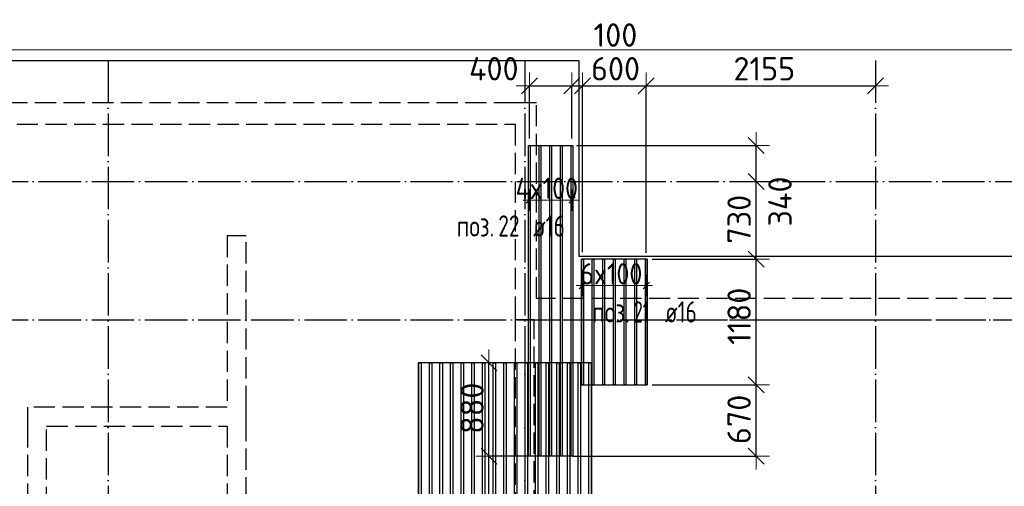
# Model space of a CAD drawing. Header units: millimetres. Extents: x 13527 to 139154, y -122592 to 61893.
# Tile 33 of 129: x 106028 to 115293, y -47665 to -43278. Entities that reach past the tile are written whole.
import ezdxf

# ---------------------------------------------------------------- set-up
doc = ezdxf.new("R2010")
doc.units = ezdxf.units.MM
doc.header["$PDMODE"] = 65
for name, pattern in [('______11', [500, 400, -50, 0, -50]), ('______2', [270, 200, -70]), ('______5', [1100, 800, -100, 100, -100])]:
    doc.linetypes.add(name, pattern=pattern)
for name, color, linetype, lineweight in [('Standard', 7, 'Continuous', 25), ('Размерная линия_ общее', 7, 'Continuous', 13), ('Стена_ общее', 7, 'Continuous', 35), ('Фундамент_ общее', 7, 'Continuous', 35)]:
    doc.layers.add(name, color=color, linetype=linetype, lineweight=lineweight)
doc.layers.add('Арм.стержн.Доп. Арм ниж.зоны У', color=7, linetype='Continuous', lineweight=35, true_color=0x1cff1c)
doc.layers.add('Осевая линия_ общее', color=7, linetype='______5', lineweight=13, true_color=0xa0a0a0)
doc.styles.add('ISOCPEUR', font='ISOCPEUR')
doc.dimstyles.new('DIMSTYLE_13', dxfattribs={"dimtxt": 220, "dimasz": 250, "dimexe": 0, "dimexo": 0, "dimgap": 110, "dimtad": 0, "dimdec": 0, "dimrnd": 5, "dimzin": 12, "dimdsep": 46, "dimtxsty": 'ISOCPEUR', "dimblk1": 'ALL_ML_STRICH', "dimblk2": 'ALL_ML_STRICH', "dimsah": 1, "dimcen": 0, "dimclrd": 7, "dimclre": 256, "dimclrt": 7, "dimadec": 0, "dimazin": 0, "dimtfac": 1, "dimtdec": 0, "dimtix": 1, "dimtmove": 2, "dimatfit": 3, "dimfxl": 0, "dimtvp": 1.2, "dimtzin": 0, "dimlwd": 0, "dimlwe": -3, "dimarcsym": 0})
doc.dimstyles.new('DIMSTYLE_3', dxfattribs={"dimtxt": 220, "dimasz": 250, "dimexe": 0, "dimexo": 0, "dimgap": 110, "dimtad": 2, "dimdec": 0, "dimrnd": 5, "dimzin": 12, "dimdsep": 46, "dimtxsty": 'ISOCPEUR', "dimblk1": 'ALL_ML_STRICH', "dimblk2": 'ALL_ML_STRICH', "dimsah": 1, "dimcen": 0, "dimclrd": 7, "dimclre": 256, "dimclrt": 7, "dimadec": 0, "dimazin": 0, "dimtfac": 1, "dimtdec": 0, "dimtix": 1, "dimtmove": 2, "dimatfit": 3, "dimfxl": 0, "dimtvp": 1.2, "dimtzin": 0, "dimlwd": 0, "dimlwe": -3, "dimarcsym": 0})
doc.dimstyles.new('DIMSTYLE_5', dxfattribs={"dimtxt": 220, "dimasz": 250, "dimexe": 0, "dimexo": 0, "dimgap": 110, "dimtad": 2, "dimdec": 0, "dimrnd": 5, "dimzin": 12, "dimdsep": 46, "dimtxsty": 'ISOCPEUR', "dimblk1": 'ALL_ML_STRICH', "dimblk2": 'ALL_ML_STRICH', "dimsah": 1, "dimcen": 0, "dimclrd": 7, "dimclre": 256, "dimclrt": 7, "dimadec": 0, "dimazin": 0, "dimtfac": 1, "dimtdec": 0, "dimtix": 1, "dimtmove": 2, "dimatfit": 3, "dimfxl": 0, "dimtzin": 0, "dimlwd": 0, "dimlwe": -3, "dimarcsym": 0})

# ---------------------------------------------------------------- blocks, each defined once
blk = doc.blocks.new('СЛОЖНЫЙ_ОБЪЕКТ_3')
at = {"layer": 'Стена_ общее', "color": 9, "linetype": '______2', "lineweight": -3, "true_color": 0xc7c7c7, "transparency": 33554687}
for p, q in [((110690, -44060), (102830, -44060)), ((110890, -44060), (110690, -44060)), ((110890, -45900), (110890, -44060)), ((103030, -44260), (110690, -44260)), ((110690, -44260), (110690, -45900)), ((107980, -45310), (107980, -46920)), ((108160, -45310), (107980, -45310)), ((108160, -46920), (108160, -45310)), ((110690, -45900), (110690, -46100)), ((117280, -45900), (110890, -45900)), ((110690, -46100), (110690, -51000)), ((110870, -46100), (110690, -46100)), ((110870, -46100), (117280, -46100)), ((110870, -51680), (110870, -46100)), ((106100, -46920), (106100, -47100)), ((107980, -46920), (106100, -46920)), ((108160, -47100), (108160, -46920)), ((106100, -47100), (106100, -49760)), ((106280, -47100), (107980, -47100)), ((106280, -49760), (106280, -47100)), ((107980, -47100), (107980, -49760)), ((108160, -49940), (108160, -47100))]:
    blk.add_line(p, q, dxfattribs=at)
blk = doc.blocks.new('ALL_ML_STRICH')
at = {"color": 0, "linetype": 'ByBlock', "lineweight": -2}
for p, q in [((0, -0.5), (0, 0.5)), ((-1, 0), (0.5, 0)), ((-0.3, -0.3), (0.3, 0.3))]:
    blk.add_line(p, q, dxfattribs=at)
blk = doc.blocks.new('*D209')
at = {"layer": 'DEFPOINTS', "color": 7, "linetype": 'Continuous', "lineweight": 13, "transparency": 33554687}
for p in [(110824, -43899.4), (110824, -44494.4), (111224, -44494.4)]:
    blk.add_point(p, dxfattribs=at)
at = {"layer": 'Размерная линия_ общее', "color": 253, "linetype": 'Continuous', "lineweight": -2, "true_color": 0xa0a0a0, "transparency": 33554687}
for p, q in [((110824, -44394.4), (110824, -43899.4)), ((111224, -44394.4), (111224, -43899.4))]:
    blk.add_line(p, q, dxfattribs=at)
at = {"layer": 'Размерная линия_ общее', "color": 7, "linetype": 'Continuous', "lineweight": -2, "transparency": 33554687}
blk.add_line((110824, -43899.4), (111224, -43899.4), dxfattribs=at)
at = {"layer": 'Размерная линия_ общее', "color": 7, "linetype": 'Continuous', "lineweight": 13, "transparency": 33554687, "xscale": 250, "yscale": 250, "zscale": 250, "rotation": 180}
blk.add_blockref('ALL_ML_STRICH', (110824, -43899.4), dxfattribs=at)
at = {"layer": 'Размерная линия_ общее', "color": 7, "linetype": 'Continuous', "lineweight": 13, "transparency": 33554687, "xscale": 250, "yscale": 250, "zscale": 250}
blk.add_blockref('ALL_ML_STRICH', (111224, -43899.4), dxfattribs=at)
at = {"layer": 'Размерная линия_ общее', "color": 7, "linetype": 'Continuous', "lineweight": 13, "transparency": 33554687, "insert": (110489.1, -43738.9), "char_height": 220, "width": 660, "attachment_point": 5, "style": 'ISOCPEUR'}
blk.add_mtext('\\A1;{400}', dxfattribs=at)
blk = doc.blocks.new('*D210')
at = {"layer": 'DEFPOINTS', "color": 7, "linetype": 'Continuous', "lineweight": 13, "transparency": 33554687}
for p in [(111224, -43899.4), (111224, -44494.4), (111324, -45564)]:
    blk.add_point(p, dxfattribs=at)
at = {"layer": 'Размерная линия_ общее', "color": 253, "linetype": 'Continuous', "lineweight": -2, "true_color": 0xa0a0a0, "transparency": 33554687}
for p, q in [((111224, -44394.4), (111224, -43899.4)), ((111324, -45464), (111324, -43899.4))]:
    blk.add_line(p, q, dxfattribs=at)
at = {"layer": 'Размерная линия_ общее', "color": 7, "linetype": 'Continuous', "lineweight": -2, "transparency": 33554687}
blk.add_line((111224, -43899.4), (111324, -43899.4), dxfattribs=at)
at = {"layer": 'Размерная линия_ общее', "color": 7, "linetype": 'Continuous', "lineweight": 13, "transparency": 33554687, "xscale": 250, "yscale": 250, "zscale": 250}
blk.add_blockref('ALL_ML_STRICH', (111324, -43899.4), dxfattribs=at)
at = {"layer": 'Размерная линия_ общее', "color": 7, "linetype": 'Continuous', "lineweight": 13, "transparency": 33554687, "xscale": 250, "yscale": 250, "zscale": 250, "rotation": 180}
blk.add_blockref('ALL_ML_STRICH', (111224, -43899.4), dxfattribs=at)
at = {"layer": 'Размерная линия_ общее', "color": 7, "linetype": 'Continuous', "lineweight": 13, "transparency": 33554687, "insert": (111633.9, -43422.3), "char_height": 220, "width": 660, "attachment_point": 5, "style": 'ISOCPEUR'}
blk.add_mtext('\\A1;{100}', dxfattribs=at)
blk = doc.blocks.new('*D211')
at = {"layer": 'DEFPOINTS', "color": 7, "linetype": 'Continuous', "lineweight": 13, "transparency": 33554687}
for p in [(111324, -43899.4), (111324, -45564), (111924, -45568.4)]:
    blk.add_point(p, dxfattribs=at)
at = {"layer": 'Размерная линия_ общее', "color": 253, "linetype": 'Continuous', "lineweight": -2, "true_color": 0xa0a0a0, "transparency": 33554687}
for p, q in [((111324, -45464), (111324, -43899.4)), ((111924, -45468.4), (111924, -43899.4))]:
    blk.add_line(p, q, dxfattribs=at)
at = {"layer": 'Размерная линия_ общее', "color": 7, "linetype": 'Continuous', "lineweight": -2, "transparency": 33554687}
blk.add_line((111324, -43899.4), (111924, -43899.4), dxfattribs=at)
at = {"layer": 'Размерная линия_ общее', "color": 7, "linetype": 'Continuous', "lineweight": 13, "transparency": 33554687, "xscale": 250, "yscale": 250, "zscale": 250, "rotation": 180}
blk.add_blockref('ALL_ML_STRICH', (111324, -43899.4), dxfattribs=at)
at = {"layer": 'Размерная линия_ общее', "color": 7, "linetype": 'Continuous', "lineweight": 13, "transparency": 33554687, "xscale": 250, "yscale": 250, "zscale": 250}
blk.add_blockref('ALL_ML_STRICH', (111924, -43899.4), dxfattribs=at)
at = {"layer": 'Размерная линия_ общее', "color": 7, "linetype": 'Continuous', "lineweight": 13, "transparency": 33554687, "insert": (111635, -43739.4), "char_height": 220, "width": 660, "attachment_point": 5, "style": 'ISOCPEUR'}
blk.add_mtext('\\A1;{600}', dxfattribs=at)
blk = doc.blocks.new('*D212')
at = {"layer": 'DEFPOINTS', "color": 7, "linetype": 'Continuous', "lineweight": 13, "transparency": 33554687}
for p in [(111924, -43899.4), (114080, -43966.6), (111924, -45568.4)]:
    blk.add_point(p, dxfattribs=at)
at = {"layer": 'Размерная линия_ общее', "color": 253, "linetype": 'Continuous', "lineweight": -2, "true_color": 0xa0a0a0, "transparency": 33554687}
for p, q in [((111924, -45468.4), (111924, -43899.4)), ((114080, -43899.4), (114080, -43899.4))]:
    blk.add_line(p, q, dxfattribs=at)
at = {"layer": 'Размерная линия_ общее', "color": 7, "linetype": 'Continuous', "lineweight": -2, "transparency": 33554687}
blk.add_line((111924, -43899.4), (114080, -43899.4), dxfattribs=at)
at = {"layer": 'Размерная линия_ общее', "color": 7, "linetype": 'Continuous', "lineweight": 13, "transparency": 33554687, "xscale": 250, "yscale": 250, "zscale": 250, "rotation": 180}
blk.add_blockref('ALL_ML_STRICH', (111924, -43899.4), dxfattribs=at)
at = {"layer": 'Размерная линия_ общее', "color": 7, "linetype": 'Continuous', "lineweight": 13, "transparency": 33554687, "xscale": 250, "yscale": 250, "zscale": 250}
blk.add_blockref('ALL_ML_STRICH', (114080, -43899.4), dxfattribs=at)
at = {"layer": 'Размерная линия_ общее', "color": 7, "linetype": 'Continuous', "lineweight": 13, "transparency": 33554687, "insert": (113035, -43739.4), "char_height": 220, "width": 880, "attachment_point": 5, "style": 'ISOCPEUR'}
blk.add_mtext('\\A1;{2155}', dxfattribs=at)
blk = doc.blocks.new('*D250')
at = {"layer": 'DEFPOINTS', "color": 7, "linetype": 'Continuous', "lineweight": 13, "transparency": 33554687}
for p in [(111879, -46711.7), (111132, -47381.7), (112958, -47381.7)]:
    blk.add_point(p, dxfattribs=at)
at = {"layer": 'Размерная линия_ общее', "color": 253, "linetype": 'Continuous', "lineweight": -2, "true_color": 0xa0a0a0, "transparency": 33554687}
for p, q in [((111979, -46711.7), (112958, -46711.7)), ((111232, -47381.7), (112958, -47381.7))]:
    blk.add_line(p, q, dxfattribs=at)
at = {"layer": 'Размерная линия_ общее', "color": 7, "linetype": 'Continuous', "lineweight": -2, "transparency": 33554687}
blk.add_line((112958, -47381.7), (112958, -46711.7), dxfattribs=at)
at = {"layer": 'Размерная линия_ общее', "color": 7, "linetype": 'Continuous', "lineweight": 13, "transparency": 33554687, "xscale": 250, "yscale": 250, "zscale": 250}
for p, rotation in [((112958, -46711.7), 90), ((112958, -47381.7), 270)]:
    blk.add_blockref('ALL_ML_STRICH', p, dxfattribs=dict(at, rotation=rotation))
at = {"layer": 'Размерная линия_ общее', "color": 7, "linetype": 'Continuous', "lineweight": 13, "transparency": 33554687, "insert": (112798, -47035.7), "char_height": 220, "width": 660, "attachment_point": 5, "rotation": 90, "style": 'ISOCPEUR'}
blk.add_mtext('\\A1;{670}', dxfattribs=at)
blk = doc.blocks.new('*D251')
at = {"layer": 'DEFPOINTS', "color": 7, "linetype": 'Continuous', "lineweight": 13, "transparency": 33554687}
for p in [(111878.3, -45530), (111879, -46711.7), (112958, -46711.7)]:
    blk.add_point(p, dxfattribs=at)
at = {"layer": 'Размерная линия_ общее', "color": 253, "linetype": 'Continuous', "lineweight": -2, "true_color": 0xa0a0a0, "transparency": 33554687}
for p, q in [((111978.3, -45530), (112958, -45530)), ((111979, -46711.7), (112958, -46711.7))]:
    blk.add_line(p, q, dxfattribs=at)
at = {"layer": 'Размерная линия_ общее', "color": 7, "linetype": 'Continuous', "lineweight": -2, "transparency": 33554687}
blk.add_line((112958, -46711.7), (112958, -45530), dxfattribs=at)
at = {"layer": 'Размерная линия_ общее', "color": 7, "linetype": 'Continuous', "lineweight": 13, "transparency": 33554687, "xscale": 250, "yscale": 250, "zscale": 250}
for p, rotation in [((112958, -45530), 90), ((112958, -46711.7), 270)]:
    blk.add_blockref('ALL_ML_STRICH', p, dxfattribs=dict(at, rotation=rotation))
at = {"layer": 'Размерная линия_ общее', "color": 7, "linetype": 'Continuous', "lineweight": 13, "transparency": 33554687, "insert": (112798, -46065.8), "char_height": 220, "width": 880, "attachment_point": 5, "rotation": 90, "style": 'ISOCPEUR'}
blk.add_mtext('\\A1;{1180}', dxfattribs=at)
blk = doc.blocks.new('*D252')
at = {"layer": 'DEFPOINTS', "color": 7, "linetype": 'Continuous', "lineweight": 13, "transparency": 33554687}
for p in [(112974.5, -44800), (111878.3, -45530), (112958, -45530)]:
    blk.add_point(p, dxfattribs=at)
at = {"layer": 'Размерная линия_ общее', "color": 253, "linetype": 'Continuous', "lineweight": -2, "true_color": 0xa0a0a0, "transparency": 33554687}
for p, q in [((112958, -44800), (112958, -44800)), ((111978.3, -45530), (112958, -45530))]:
    blk.add_line(p, q, dxfattribs=at)
at = {"layer": 'Размерная линия_ общее', "color": 7, "linetype": 'Continuous', "lineweight": -2, "transparency": 33554687}
blk.add_line((112958, -45530), (112958, -44800), dxfattribs=at)
at = {"layer": 'Размерная линия_ общее', "color": 7, "linetype": 'Continuous', "lineweight": 13, "transparency": 33554687, "xscale": 250, "yscale": 250, "zscale": 250}
for p, rotation in [((112958, -44800), 90), ((112958, -45530), 270)]:
    blk.add_blockref('ALL_ML_STRICH', p, dxfattribs=dict(at, rotation=rotation))
at = {"layer": 'Размерная линия_ общее', "color": 7, "linetype": 'Continuous', "lineweight": 13, "transparency": 33554687, "insert": (112798, -45154), "char_height": 220, "width": 660, "attachment_point": 5, "rotation": 90, "style": 'ISOCPEUR'}
blk.add_mtext('\\A1;{730}', dxfattribs=at)
blk = doc.blocks.new('*D253')
at = {"layer": 'DEFPOINTS', "color": 7, "linetype": 'Continuous', "lineweight": 13, "transparency": 33554687}
for p in [(111166.8, -44461.7), (112958, -44800), (112974.5, -44800)]:
    blk.add_point(p, dxfattribs=at)
at = {"layer": 'Размерная линия_ общее', "color": 253, "linetype": 'Continuous', "lineweight": -2, "true_color": 0xa0a0a0, "transparency": 33554687}
for p, q in [((111266.8, -44461.7), (112958, -44461.7)), ((112958, -44800), (112958, -44800))]:
    blk.add_line(p, q, dxfattribs=at)
at = {"layer": 'Размерная линия_ общее', "color": 7, "linetype": 'Continuous', "lineweight": -2, "transparency": 33554687}
blk.add_line((112958, -44800), (112958, -44461.7), dxfattribs=at)
at = {"layer": 'Размерная линия_ общее', "color": 7, "linetype": 'Continuous', "lineweight": 13, "transparency": 33554687, "xscale": 250, "yscale": 250, "zscale": 250}
for p, rotation in [((112958, -44461.7), 90), ((112958, -44800), 270)]:
    blk.add_blockref('ALL_ML_STRICH', p, dxfattribs=dict(at, rotation=rotation))
at = {"layer": 'Размерная линия_ общее', "color": 7, "linetype": 'Continuous', "lineweight": 13, "transparency": 33554687, "insert": (113182.9, -44987.4), "char_height": 220, "width": 660, "attachment_point": 5, "rotation": 90, "style": 'ISOCPEUR'}
blk.add_mtext('\\A1;{340}', dxfattribs=at)
blk = doc.blocks.new('*D413')
at = {"layer": 'DEFPOINTS', "color": 7, "linetype": 'Continuous', "lineweight": 13, "transparency": 33554687}
for p in [(111232, -47381.7), (110444, -50003.7), (111894, -50003.7)]:
    blk.add_point(p, dxfattribs=at)
at = {"layer": 'Размерная линия_ общее', "color": 253, "linetype": 'Continuous', "lineweight": -2, "true_color": 0xa0a0a0, "transparency": 33554687}
for p, q in [((111132, -47381.7), (110444, -47381.7)), ((111794, -50003.7), (110444, -50003.7))]:
    blk.add_line(p, q, dxfattribs=at)
at = {"layer": 'Размерная линия_ общее', "color": 7, "linetype": 'Continuous', "lineweight": -2, "transparency": 33554687}
blk.add_line((110444, -50003.7), (110444, -47381.7), dxfattribs=at)
at = {"layer": 'Размерная линия_ общее', "color": 7, "linetype": 'Continuous', "lineweight": 13, "transparency": 33554687, "xscale": 250, "yscale": 250, "zscale": 250}
for p, rotation in [((110444, -47381.7), 90), ((110444, -50003.7), 270)]:
    blk.add_blockref('ALL_ML_STRICH', p, dxfattribs=dict(at, rotation=rotation))
at = {"layer": 'Размерная линия_ общее', "color": 7, "linetype": 'Continuous', "lineweight": 13, "transparency": 33554687, "insert": (110284, -48961.7), "char_height": 220, "width": 880, "attachment_point": 5, "rotation": 90, "style": 'ISOCPEUR'}
blk.add_mtext('\\A1;{2620}', dxfattribs=at)
blk = doc.blocks.new('*D414')
at = {"layer": 'DEFPOINTS', "color": 7, "linetype": 'Continuous', "lineweight": 13, "transparency": 33554687}
for p in [(111153.5, -46503.2), (110444, -47381.7), (111232, -47381.7)]:
    blk.add_point(p, dxfattribs=at)
at = {"layer": 'Размерная линия_ общее', "color": 253, "linetype": 'Continuous', "lineweight": -2, "true_color": 0xa0a0a0, "transparency": 33554687}
for p, q in [((111053.5, -46503.2), (110444, -46503.2)), ((111132, -47381.7), (110444, -47381.7))]:
    blk.add_line(p, q, dxfattribs=at)
at = {"layer": 'Размерная линия_ общее', "color": 7, "linetype": 'Continuous', "lineweight": -2, "transparency": 33554687}
blk.add_line((110444, -47381.7), (110444, -46503.2), dxfattribs=at)
at = {"layer": 'Размерная линия_ общее', "color": 7, "linetype": 'Continuous', "lineweight": 13, "transparency": 33554687, "xscale": 250, "yscale": 250, "zscale": 250}
for p, rotation in [((110444, -46503.2), 90), ((110444, -47381.7), 270)]:
    blk.add_blockref('ALL_ML_STRICH', p, dxfattribs=dict(at, rotation=rotation))
at = {"layer": 'Размерная линия_ общее', "color": 7, "linetype": 'Continuous', "lineweight": 13, "transparency": 33554687, "insert": (110284, -46931.4), "char_height": 220, "width": 660, "attachment_point": 5, "rotation": 90, "style": 'ISOCPEUR'}
blk.add_mtext('\\A1;{880}', dxfattribs=at)

msp = doc.modelspace()

# ---------------------------------------------------------------- linework, layer by layer
at = {"layer": 'Standard', "color": 7, "linetype": 'Continuous', "lineweight": 13, "transparency": 33554687}
msp.add_lwpolyline([(75100, -60750), (117980, -60750), (117980, -43560), (75100, -43560), (75100, -60750)], dxfattribs=at)
at = {"layer": 'Арм.стержн.Доп. Арм ниж.зоны У', "color": 253, "linetype": 'Continuous', "lineweight": -3, "true_color": 0xa0a0a0, "transparency": 33554687}
for p, q in [((110824, -44973.7), (110824, -44873.7)), ((111224, -44973.7), (111224, -44873.7)), ((110824, -44973.7), (110824, -45073.7)), ((111224, -44973.7), (111224, -45073.7)), ((111324, -45777.1), (111324, -45677.1)), ((111924, -45777.1), (111924, -45677.1)), ((111324, -45777.1), (111324, -45877.1)), ((111924, -45777.1), (111924, -45877.1))]:
    msp.add_line(p, q, dxfattribs=at)
at = {"layer": 'Арм.стержн.Доп. Арм ниж.зоны У', "color": 7, "linetype": 'Continuous', "lineweight": 13, "transparency": 33554687}
for p, q in [((110824, -44973.7), (110764, -44973.7)), ((110824, -44973.7), (111224, -44973.7)), ((111224, -44973.7), (111284, -44973.7)), ((111324, -45777.1), (111264, -45777.1)), ((111324, -45777.1), (111924, -45777.1)), ((111924, -45777.1), (111984, -45777.1))]:
    msp.add_line(p, q, dxfattribs=at)
at = {"layer": 'Арм.стержн.Доп. Арм ниж.зоны У', "color": 7, "linetype": 'Continuous', "lineweight": 25, "transparency": 33554687}
for p, q in [((110794, -45003.7), (110854, -44943.7)), ((111194, -45003.7), (111254, -44943.7)), ((111294, -45807.1), (111354, -45747.1)), ((111894, -45807.1), (111954, -45747.1))]:
    msp.add_line(p, q, dxfattribs=at)
at = {"layer": 'Арм.стержн.Доп. Арм ниж.зоны У', "color": 52, "linetype": 'Continuous', "lineweight": 25, "transparency": 33554687}
for points in [[(110816, -47381.7), (110816, -44461.7), (111232, -44461.7), (111232, -47381.7), (110816, -47381.7)], [(111932, -46711.7), (111932, -45530), (111316, -45530), (111316, -46711.7), (111932, -46711.7)], [(111411.5, -54303.2), (111411.5, -46503.2), (109776.5, -46503.2), (109776.5, -54303.2), (111411.5, -54303.2)]]:
    msp.add_lwpolyline(points, dxfattribs=at)
at = {"layer": 'Арм.стержн.Доп. Арм ниж.зоны У', "color": 41, "linetype": 'Continuous', "lineweight": 25, "transparency": 33554687}
for points in [[(110832, -44461.7), (110832, -47381.7), (110816, -47381.7), (110816, -44461.7), (110832, -44461.7)], [(110932, -44461.7), (110932, -47381.7), (110916, -47381.7), (110916, -44461.7), (110932, -44461.7)], [(111032, -44461.7), (111032, -47381.7), (111016, -47381.7), (111016, -44461.7), (111032, -44461.7)], [(111132, -44461.7), (111132, -47381.7), (111116, -47381.7), (111116, -44461.7), (111132, -44461.7)], [(111232, -44461.7), (111232, -47381.7), (111216, -47381.7), (111216, -44461.7), (111232, -44461.7)], [(111332, -45530), (111332, -46711.7), (111316, -46711.7), (111316, -45530), (111332, -45530)], [(111432, -45530), (111432, -46711.7), (111416, -46711.7), (111416, -45530), (111432, -45530)], [(111532, -45530), (111532, -46711.7), (111516, -46711.7), (111516, -45530), (111532, -45530)], [(111632, -45530), (111632, -46711.7), (111616, -46711.7), (111616, -45530), (111632, -45530)], [(111732, -45530), (111732, -46711.7), (111716, -46711.7), (111716, -45530), (111732, -45530)], [(111832, -45530), (111832, -46711.7), (111816, -46711.7), (111816, -45530), (111832, -45530)], [(111932, -45530), (111932, -46711.7), (111916, -46711.7), (111916, -45530), (111932, -45530)]]:
    msp.add_lwpolyline(points, dxfattribs=at)
at = {"layer": 'Арм.стержн.Доп. Арм ниж.зоны У', "color": 180, "linetype": 'Continuous', "lineweight": 25, "transparency": 33554687}
for points in [[(109783, -54303.2), (109783, -46503.2), (109805, -46503.2), (109805, -54303.2), (109783, -54303.2)], [(109883, -54303.2), (109883, -46503.2), (109905, -46503.2), (109905, -54303.2), (109883, -54303.2)], [(109983, -54303.2), (109983, -46503.2), (110005, -46503.2), (110005, -54303.2), (109983, -54303.2)], [(110083, -54303.2), (110083, -46503.2), (110105, -46503.2), (110105, -54303.2), (110083, -54303.2)], [(110183, -54303.2), (110183, -46503.2), (110205, -46503.2), (110205, -54303.2), (110183, -54303.2)], [(110283, -54303.2), (110283, -46503.2), (110305, -46503.2), (110305, -54303.2), (110283, -54303.2)], [(110383, -54303.2), (110383, -46503.2), (110405, -46503.2), (110405, -54303.2), (110383, -54303.2)], [(110483, -54303.2), (110483, -46503.2), (110505, -46503.2), (110505, -54303.2), (110483, -54303.2)], [(110583, -54303.2), (110583, -46503.2), (110605, -46503.2), (110605, -54303.2), (110583, -54303.2)], [(110683, -54303.2), (110683, -46503.2), (110705, -46503.2), (110705, -54303.2), (110683, -54303.2)], [(110783, -54303.2), (110783, -46503.2), (110805, -46503.2), (110805, -54303.2), (110783, -54303.2)], [(110883, -54303.2), (110883, -46503.2), (110905, -46503.2), (110905, -54303.2), (110883, -54303.2)], [(110983, -54303.2), (110983, -46503.2), (111005, -46503.2), (111005, -54303.2), (110983, -54303.2)], [(111083, -54303.2), (111083, -46503.2), (111105, -46503.2), (111105, -54303.2), (111083, -54303.2)], [(111183, -54303.2), (111183, -46503.2), (111205, -46503.2), (111205, -54303.2), (111183, -54303.2)], [(111283, -54303.2), (111283, -46503.2), (111305, -46503.2), (111305, -54303.2), (111283, -54303.2)], [(111383, -54303.2), (111383, -46503.2), (111405, -46503.2), (111405, -54303.2), (111383, -54303.2)]]:
    msp.add_lwpolyline(points, dxfattribs=at)
at = {"layer": 'Осевая линия_ общее', "color": 253, "linetype": '______11', "lineweight": -3, "true_color": 0xa0a0a0, "transparency": 33554687}
for p, q in [((106860, -43660), (106860, -61877.9)), ((110780, -43660), (110780, -61877.9)), ((114080, -43660), (114080, -61877.9)), ((75200, -44800), (119325.4, -44800)), ((75200, -46100), (119325.4, -46100))]:
    msp.add_line(p, q, dxfattribs=at)
at = {"layer": 'Фундамент_ общее', "color": 7, "lineweight": 25, "transparency": 33554687}
for p, q in [((102430, -43660), (111290, -43660)), ((111290, -43660), (111290, -45500)), ((111290, -45500), (117880, -45500))]:
    msp.add_line(p, q, dxfattribs=at)
at = {"layer": 'Фундамент_ общее', "color": 7, "linetype": 'Continuous', "lineweight": 25, "transparency": 33554687}
for p, q in [((102430, -43660), (111290, -43660)), ((111290, -43660), (111290, -45500)), ((111290, -45500), (117880, -45500))]:
    msp.add_line(p, q, dxfattribs=at)

# ---------------------------------------------------------------- block references
at = {"layer": 'Стена_ общее', "color": 9, "linetype": '______2', "lineweight": -3, "true_color": 0xc7c7c7, "transparency": 33554687}
msp.add_blockref('СЛОЖНЫЙ_ОБЪЕКТ_3', (0, 0), dxfattribs=at)

# ---------------------------------------------------------------- texts
at = {"layer": 'Арм.стержн.Доп. Арм ниж.зоны У', "color": 7, "linetype": 'Continuous', "lineweight": 13, "transparency": 33554687, "char_height": 200, "attachment_point": 7, "style": 'ISOCPEUR'}
for s, insert, width in [('\\W0.89;4x100', (110694, -44963.7), 769.012), ('\\W0.89;6x100', (111304, -45767.1), 748.684)]:
    msp.add_mtext(s, dxfattribs=dict(at, insert=insert, width=width))
at = {"layer": 'Арм.стержн.Доп. Арм ниж.зоны У', "color": 7, "linetype": 'Continuous', "lineweight": 25, "transparency": 33554687, "char_height": 200, "attachment_point": 7, "style": 'ISOCPEUR'}
for s, insert, width in [('\\W0.73;22', (110531.7, -45317.2), 306.007), ('\\W0.74; ø16 ', (110765, -45317.2), 624.254), ('\\W0.77;поз.', (110140, -45317.2), 468.039), ('\\W0.62;21', (111806.7, -46125.3), 262.378), ('\\W0.74; ø16 ', (112006.7, -46125.3), 624.254), ('\\W0.77;поз.', (111415, -46125.3), 468.039)]:
    msp.add_mtext(s, dxfattribs=dict(at, insert=insert, width=width))

# ---------------------------------------------------------------- dimensions: what is measured, and where the dimension line sits
at = {"layer": 'Размерная линия_ общее', "color": 7, "linetype": 'Continuous', "lineweight": 13, "transparency": 33554687}
for base, p1, p2, dimstyle, picture, middle in [((111324, -43899.4), (111224, -44394.4), (111324, -45464), 'DIMSTYLE_3', '*D210', (111633.9, -43422.3)), ((111224, -43899.4), (110824, -44394.4), (111224, -44394.4), 'DIMSTYLE_3', '*D209', (110489.1, -43738.9)), ((111924, -43899.4), (111324, -45464), (111924, -45468.4), 'DIMSTYLE_3', '*D211', (111635, -43739.4)), ((114080, -43899.4), (111924, -45468.4), (114080, -43899.4), 'DIMSTYLE_5', '*D212', (113035, -43739.4))]:
    dim = msp.add_linear_dim(base=base, p1=p1, p2=p2, dimstyle=dimstyle, override={"dimpost": '<>', "dimclrd": 7, "dimclre": 253, "dimclrt": 7, "dimlwd": 0, "dimlwe": 65533}, dxfattribs=at)
    dim.commit()
    dim.dimension.update_dxf_attribs({"geometry": picture, "text_midpoint": middle, "dimtype": 160})
for base, p1, p2, dimstyle, picture, middle in [((112958, -44461.7), (112958, -44800), (111266.8, -44461.7), 'DIMSTYLE_13', '*D253', (113182.9, -44987.4)), ((112958, -44800), (111978.3, -45530), (112958, -44800), 'DIMSTYLE_5', '*D252', (112798, -45154)), ((112958, -45530), (111979, -46711.7), (111978.3, -45530), 'DIMSTYLE_5', '*D251', (112798, -46065.8)), ((110444.0009, -46503.2325), (111131.9717, -47381.6635), (111053.4668, -46503.2325), 'DIMSTYLE_5', '*D414', (110284.0009, -46931.448)), ((112958, -46711.7), (111232, -47381.7), (111979, -46711.7), 'DIMSTYLE_5', '*D250', (112798, -47035.7)), ((110444, -47381.7), (111794, -50003.7), (111132, -47381.7), 'DIMSTYLE_5', '*D413', (110284, -48961.7))]:
    dim = msp.add_linear_dim(base=base, p1=p1, p2=p2, angle=90, dimstyle=dimstyle, override={"dimpost": '<>', "dimclrd": 7, "dimclre": 253, "dimclrt": 7, "dimlwd": 0, "dimlwe": 65533}, dxfattribs=at)
    dim.commit()
    dim.dimension.update_dxf_attribs({"geometry": picture, "text_midpoint": middle, "dimtype": 160})

doc.saveas('drawing.dxf')
